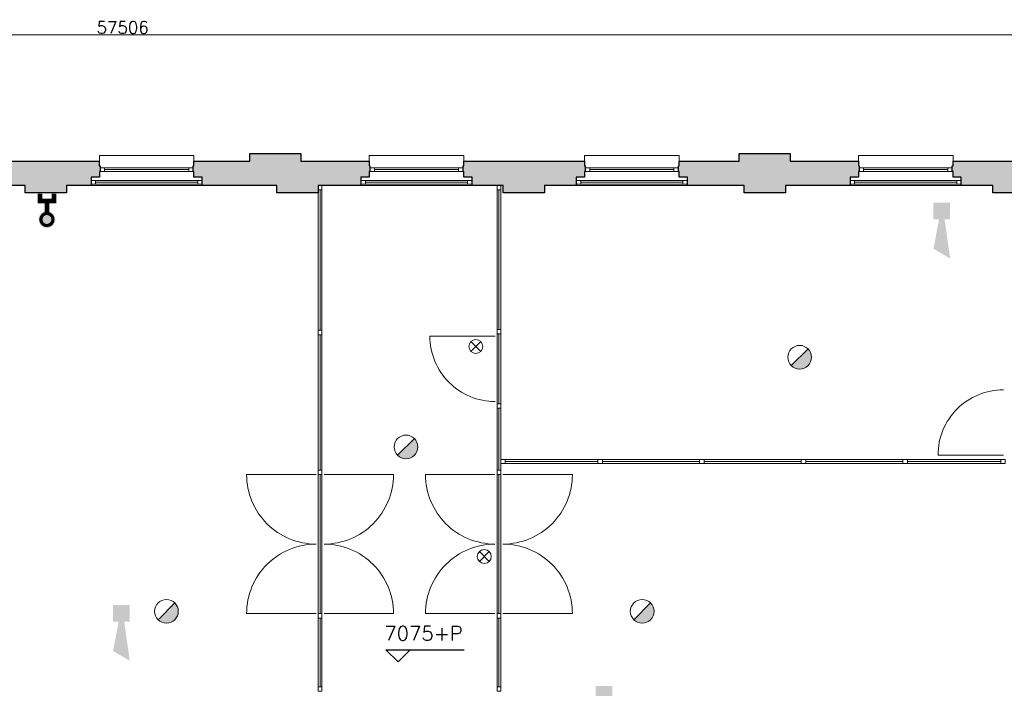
# Model space of a CAD drawing. Header units: millimetres. Extents: x -13022 to 1371524, y -38729 to 632593.
# Tile 210 of 256: x 1025377 to 1038483, y -8422 to 480. Entities that reach past the tile are written whole.
import ezdxf

# ---------------------------------------------------------------- set-up
doc = ezdxf.new("R2010")
doc.units = ezdxf.units.MM
doc.header["$LTSCALE"] = 35
doc.linetypes.add('DASHED', pattern=[200, 100, -100])
for name, color, linetype, lineweight in [('Al65----_beveiliging-inst', 92, 'Continuous', 9), ('B6 TEKST', 7, 'Continuous', 25), ('B95 tekst', 7, 'Continuous', 25), ('brandveiligheid voorzieningen', 10, 'Continuous', 9)]:
    doc.layers.add(name, color=color, linetype=linetype, lineweight=lineweight)
for name, color, linetype in [('LAYER102', 1, 'Continuous'), ('LAYER111', 7, 'Continuous'), ('LAYER22', 7, 'Continuous'), ('LAYER28', 7, 'Continuous'), ('LAYER30', 7, 'Continuous'), ('LAYER31', 7, 'Continuous')]:
    doc.layers.add(name, color=color, linetype=linetype)
doc.styles.add('SIMPLEX', font='SIMPLEX.SHX', dxfattribs={"width": 0.75})
doc.styles.get("Standard").update_dxf_attribs({"font": 'simplex.shx'})
doc.dimstyles.new('~R----C~', dxfattribs={"dimtxt": 162, "dimasz": 180, "dimexe": 0.18, "dimexo": 0.0625, "dimgap": 16.2, "dimtad": 1, "dimdec": 0, "dimzin": 0, "dimdsep": 46, "dimtxsty": 'Standard', "dimcen": 0.09, "dimse1": 1, "dimse2": 1, "dimclrd": 7, "dimadec": 0, "dimazin": 0, "dimtfac": 1, "dimtdec": 4, "dimtmove": 0, "dimatfit": 3, "dimfxl": 1, "dimtolj": 1, "dimtzin": 0, "dimlwd": 13, "dimarcsym": 0})

# ---------------------------------------------------------------- blocks, each defined once
blk = doc.blocks.new('*D213')
at = {"layer": 'Defpoints', "color": 0, "linetype": 'Continuous', "transparency": 16777216}
for p in [(1055501, 279), (997995, -1302), (1055501, -1302)]:
    blk.add_point(p, dxfattribs=at)
at = {"layer": 'LAYER102', "color": 7, "linetype": 'Continuous', "lineweight": 13, "transparency": 16777216}
blk.add_line((998175, 279), (1055321, 279), dxfattribs=at)
at = {"layer": 'LAYER102', "color": 7, "linetype": 'Continuous', "transparency": 16777216}
for points in [[(998175, 309), (998175, 249), (997995, 279)], [(1055321, 309), (1055321, 249), (1055501, 279)]]:
    blk.add_solid(points, dxfattribs=at)
at = {"layer": 'LAYER102', "color": 0, "linetype": 'Continuous', "transparency": 16777216, "insert": (1026748, 376), "char_height": 162, "attachment_point": 5}
blk.add_mtext('\\A1;57506', dxfattribs=at)
blk = doc.blocks.new('Droge blusleiding')
at = {"layer": 'Al65----_beveiliging-inst', "true_color": 0xffffff}
h = blk.add_hatch(color=7, dxfattribs=at)
edge = h.paths.add_edge_path()
edge.add_arc((0, 0), 1.87, 180, 360)
edge.add_arc((0, 0), 1.87, 0, 180)
at = {"layer": 'Al65----_beveiliging-inst', "color": 10, "const_width": 0.7}
blk.add_lwpolyline([(-1.33, 0, 1), (1.33, 0, 1)], format="xyb", close=True, dxfattribs=at)
at = {"layer": 'Al65----_beveiliging-inst', "color": 7, "true_color": 0xffffff, "const_width": 1, "elevation": 1}
for points in [[(1.33, 0), (4.11, 0)], [(5.71, 1.55), (4.11, 1.55), (4.11, -1.57), (5.71, -1.57)]]:
    blk.add_lwpolyline(points, dxfattribs=at)
at = {"layer": 'Al65----_beveiliging-inst', "color": 10, "linetype": 'Continuous', "const_width": 0.7, "elevation": 1}
for points in [[(1.33, 0), (4.11, 0)], [(5.71, 1.55), (4.11, 1.55), (4.11, -1.57), (5.71, -1.57)]]:
    blk.add_lwpolyline(points, dxfattribs=at)
blk = doc.blocks.new('Brandmelder')
at = {"layer": 'brandveiligheid voorzieningen'}
blk.add_hatch(color=256, dxfattribs=at).paths.add_polyline_path([(76.62, -89.8, 0.198912), (75.85, -87.94), (72.13, -91.66, 0.668179)])
blk.add_line((72.13, -91.66), (75.85, -87.94), dxfattribs=at)
blk.add_circle((73.99, -89.8), 2.63, dxfattribs=at)
blk = doc.blocks.new('Signaalgever (akoestisch)')
at = {"layer": 'Al65----_beveiliging-inst', "color": 10, "linetype": 'Continuous'}
for points in [[(3.71, 0), (3.71, 3.71), (0, 0), (0, 3.71)], [(10.23, 0), (12.38, 3.71), (3.71, 1.24), (3.71, 2.48)]]:
    blk.add_solid(points, dxfattribs=at)
blk = doc.blocks.new('Nevenindicator')
at = {"layer": 'Al65----_beveiliging-inst', "color": 92, "ltscale": 0.7}
for p, q in [((159.19, -81.94), (161.37, -79.75)), ((159.19, -79.75), (161.37, -81.94))]:
    blk.add_line(p, q, dxfattribs=at)
blk.add_circle((160.28, -80.84), 1.55, dxfattribs=at)

msp = doc.modelspace()

# ---------------------------------------------------------------- hatches: boundary and pattern name
at = {"layer": 'LAYER111', "linetype": 'Continuous', "lineweight": 5}
for points in [[(1030029.352, -1401.679), (1030029.446, -1466.687), (1030039.446, -1466.687), (1030039.321, -1541.695), (1030029.446, -1541.679), (1030029.446, -1616.679), (1029919.383, -1616.679), (1029919.383, -1726.672), (1029350.321, -1726.664), (1029350.321, -1826.672), (1028800.321, -1826.672), (1028800.321, -1726.664), (1027807.321, -1726.672), (1027807.321, -1616.679), (1027697.321, -1616.679), (1027697.321, -1541.679), (1027687.383, -1541.672), (1027687.321, -1466.687), (1027697.383, -1466.687), (1027697.227, -1401.679), (1028439.383, -1401.679), (1028439.383, -1301.679), (1029119.383, -1301.679), (1029119.383, -1401.679)], [(1036540.352, -1401.679), (1036540.446, -1466.687), (1036550.446, -1466.687), (1036550.321, -1541.695), (1036540.446, -1541.679), (1036540.446, -1616.679), (1036430.383, -1616.679), (1036430.383, -1726.672), (1035569.383, -1726.664), (1035569.383, -1826.672), (1035019.383, -1826.672), (1035019.383, -1726.664), (1034264.321, -1726.672), (1034264.321, -1616.679), (1034154.321, -1616.679), (1034154.321, -1541.679), (1034144.383, -1541.672), (1034144.321, -1466.687), (1034154.383, -1466.687), (1034154.227, -1401.679), (1034954.383, -1401.679), (1034954.383, -1301.679), (1035634.383, -1301.679), (1035634.383, -1401.679)], [(1026437.321, -1401.687), (1026437.321, -1466.687), (1026447.321, -1466.687), (1026447.321, -1541.672), (1026437.383, -1541.679), (1026437.383, -1616.679), (1026327.383, -1616.679), (1026327.383, -1726.672), (1025999.383, -1726.672), (1025999.383, -1826.679), (1025449.383, -1826.679), (1025449.383, -1726.672), (1025074.321, -1726.672), (1025074.321, -1616.679), (1024964.321, -1616.679), (1024964.321, -1541.679), (1024954.321, -1541.672), (1024954.321, -1466.687), (1024964.321, -1466.687), (1024964.321, -1401.672)], [(1032894.321, -1401.687), (1032894.321, -1466.687), (1032904.321, -1466.687), (1032904.321, -1541.672), (1032894.383, -1541.679), (1032894.383, -1616.679), (1032784.383, -1616.679), (1032784.383, -1726.672), (1032364.383, -1726.672), (1032364.383, -1826.679), (1031814.383, -1826.679), (1031814.383, -1726.672), (1031399.383, -1726.672), (1031399.383, -1616.679), (1031289.383, -1616.679), (1031289.383, -1541.679), (1031279.383, -1541.672), (1031279.383, -1466.687), (1031289.383, -1466.687), (1031289.383, -1401.672)], [(1039405.321, -1401.687), (1039405.321, -1466.687), (1039415.321, -1466.687), (1039415.321, -1541.672), (1039405.383, -1541.679), (1039405.383, -1616.679), (1039295.383, -1616.679), (1039295.383, -1726.672), (1038879.383, -1726.672), (1038879.383, -1826.679), (1038329.383, -1826.679), (1038329.383, -1726.672), (1037910.383, -1726.672), (1037910.383, -1616.679), (1037800.383, -1616.679), (1037800.383, -1541.679), (1037790.383, -1541.672), (1037790.383, -1466.687), (1037800.383, -1466.687), (1037800.383, -1401.672)]]:
    msp.add_hatch(color=254, dxfattribs=at).paths.add_polyline_path(points, flags=0)

# ---------------------------------------------------------------- linework, layer by layer
at = {"layer": 'B95 tekst'}
for p, q in [((1030252.914, -7907.871), (1031294.798, -7907.871)), ((1030252.914, -7907.871), (1030412.916, -8067.873)), ((1030572.917, -7907.871), (1030412.916, -8067.873))]:
    msp.add_line(p, q, dxfattribs=at)
at = {"layer": 'LAYER22', "color": 7, "linetype": 'Continuous', "lineweight": 18}
for points in [[(1026437.446, -1401.672), (1026437.446, -1326.672), (1027697.383, -1326.672), (1027697.383, -1401.672)], [(1030029.383, -1401.672), (1030029.383, -1326.672), (1031289.383, -1326.672), (1031289.383, -1401.672)], [(1032894.383, -1401.672), (1032894.383, -1326.672), (1034154.383, -1326.672), (1034154.383, -1401.672)], [(1036540.383, -1401.672), (1036540.383, -1326.672), (1037800.383, -1326.672), (1037800.383, -1401.672)], [(1026327.383, -1726.672), (1027807.321, -1726.672)], [(1029919.383, -1726.672), (1031399.383, -1726.672)], [(1032784.383, -1726.672), (1034264.321, -1726.672)], [(1036430.383, -1726.672), (1037910.383, -1726.672)]]:
    msp.add_lwpolyline(points, dxfattribs=at)
at = {"layer": 'LAYER22', "color": 7, "linetype": 'DASHED', "lineweight": 18}
for points in [[(1026437.446, -1401.672), (1026437.446, -1326.672), (1027697.383, -1326.672), (1027697.383, -1401.672)], [(1030029.383, -1401.672), (1030029.383, -1326.672), (1031289.383, -1326.672), (1031289.383, -1401.672)], [(1032894.383, -1401.672), (1032894.383, -1326.672), (1034154.383, -1326.672), (1034154.383, -1401.672)], [(1036540.383, -1401.672), (1036540.383, -1326.672), (1037800.383, -1326.672), (1037800.383, -1401.672)], [(1026327.383, -1726.672), (1027807.321, -1726.672)], [(1029919.383, -1726.672), (1031399.383, -1726.672)], [(1032784.383, -1726.672), (1034264.321, -1726.672)], [(1036430.383, -1726.672), (1037910.383, -1726.672)]]:
    msp.add_lwpolyline(points, dxfattribs=at)
at = {"layer": 'LAYER28', "color": 7, "linetype": 'Continuous', "lineweight": 25}
for points in [[(1030029.352, -1401.679), (1030029.446, -1466.687), (1030039.446, -1466.687), (1030039.321, -1541.695), (1030029.446, -1541.679), (1030029.446, -1616.679), (1029919.383, -1616.679), (1029919.383, -1726.672), (1029350.321, -1726.664), (1029350.321, -1826.672), (1028800.321, -1826.672), (1028800.321, -1726.664), (1027807.321, -1726.672), (1027807.321, -1616.679), (1027697.321, -1616.679), (1027697.321, -1541.679), (1027687.383, -1541.672), (1027687.321, -1466.687), (1027697.383, -1466.687), (1027697.227, -1401.679), (1028439.383, -1401.679), (1028439.383, -1301.679), (1029119.383, -1301.679), (1029119.383, -1401.679)], [(1036540.352, -1401.679), (1036540.446, -1466.687), (1036550.446, -1466.687), (1036550.321, -1541.695), (1036540.446, -1541.679), (1036540.446, -1616.679), (1036430.383, -1616.679), (1036430.383, -1726.672), (1035569.383, -1726.664), (1035569.383, -1826.672), (1035019.383, -1826.672), (1035019.383, -1726.664), (1034264.321, -1726.672), (1034264.321, -1616.679), (1034154.321, -1616.679), (1034154.321, -1541.679), (1034144.383, -1541.672), (1034144.321, -1466.687), (1034154.383, -1466.687), (1034154.227, -1401.679), (1034954.383, -1401.679), (1034954.383, -1301.679), (1035634.383, -1301.679), (1035634.383, -1401.679)], [(1026437.321, -1401.687), (1026437.321, -1466.687), (1026447.321, -1466.687), (1026447.321, -1541.672), (1026437.383, -1541.679), (1026437.383, -1616.679), (1026327.383, -1616.679), (1026327.383, -1726.672), (1025999.383, -1726.672), (1025999.383, -1826.679), (1025449.383, -1826.679), (1025449.383, -1726.672), (1025074.321, -1726.672), (1025074.321, -1616.679), (1024964.321, -1616.679), (1024964.321, -1541.679), (1024954.321, -1541.672), (1024954.321, -1466.687), (1024964.321, -1466.687), (1024964.321, -1401.672)], [(1032894.321, -1401.687), (1032894.321, -1466.687), (1032904.321, -1466.687), (1032904.321, -1541.672), (1032894.383, -1541.679), (1032894.383, -1616.679), (1032784.383, -1616.679), (1032784.383, -1726.672), (1032364.383, -1726.672), (1032364.383, -1826.679), (1031814.383, -1826.679), (1031814.383, -1726.672), (1031399.383, -1726.672), (1031399.383, -1616.679), (1031289.383, -1616.679), (1031289.383, -1541.679), (1031279.383, -1541.672), (1031279.383, -1466.687), (1031289.383, -1466.687), (1031289.383, -1401.672)], [(1039405.321, -1401.687), (1039405.321, -1466.687), (1039415.321, -1466.687), (1039415.321, -1541.672), (1039405.383, -1541.679), (1039405.383, -1616.679), (1039295.383, -1616.679), (1039295.383, -1726.672), (1038879.383, -1726.672), (1038879.383, -1826.679), (1038329.383, -1826.679), (1038329.383, -1726.672), (1037910.383, -1726.672), (1037910.383, -1616.679), (1037800.383, -1616.679), (1037800.383, -1541.679), (1037790.383, -1541.672), (1037790.383, -1466.687), (1037800.383, -1466.687), (1037800.383, -1401.672)]]:
    msp.add_lwpolyline(points, close=True, dxfattribs=at)
at = {"layer": 'LAYER30', "color": 7, "linetype": 'Continuous', "lineweight": 18}
for points in [[(1026447.446, -1491.672), (1026507.446, -1491.672), (1026507.446, -1541.672), (1026447.446, -1541.672)], [(1027627.446, -1491.672), (1027687.446, -1491.672), (1027687.446, -1541.672), (1027627.446, -1541.672)], [(1030039.383, -1491.672), (1030099.383, -1491.672), (1030099.383, -1541.672), (1030039.383, -1541.672)], [(1031219.383, -1491.672), (1031279.383, -1491.672), (1031279.383, -1541.672), (1031219.383, -1541.672)], [(1032904.383, -1491.672), (1032964.383, -1491.672), (1032964.383, -1541.672), (1032904.383, -1541.672)], [(1034084.383, -1491.672), (1034144.383, -1491.672), (1034144.383, -1541.672), (1034084.383, -1541.672)], [(1036550.383, -1491.672), (1036610.383, -1491.672), (1036610.383, -1541.672), (1036550.383, -1541.672)], [(1037730.383, -1491.672), (1037790.383, -1491.672), (1037790.383, -1541.672), (1037730.383, -1541.672)], [(1026387.477, -1709.867), (1026327.477, -1709.867), (1026327.477, -1659.867), (1026387.477, -1659.867)], [(1027807.446, -1709.867), (1027747.446, -1709.867), (1027747.446, -1659.867), (1027807.446, -1659.867)], [(1029979.414, -1709.867), (1029919.414, -1709.867), (1029919.414, -1659.867), (1029979.414, -1659.867)], [(1031399.383, -1709.867), (1031339.383, -1709.867), (1031339.383, -1659.867), (1031399.383, -1659.867)], [(1032844.414, -1709.867), (1032784.414, -1709.867), (1032784.414, -1659.867), (1032844.414, -1659.867)], [(1034264.383, -1709.867), (1034204.383, -1709.867), (1034204.383, -1659.867), (1034264.383, -1659.867)], [(1036490.414, -1709.867), (1036430.414, -1709.867), (1036430.414, -1659.867), (1036490.414, -1659.867)], [(1037910.383, -1709.867), (1037850.383, -1709.867), (1037850.383, -1659.867), (1037910.383, -1659.867)], [(1029350.383, -1786.672), (1029350.383, -1726.672), (1029400.383, -1726.672), (1029400.383, -1786.672)], [(1031731.383, -1786.672), (1031731.383, -1726.672), (1031781.383, -1726.672), (1031781.383, -1786.672)], [(1029350.383, -3714.179), (1029350.383, -3654.179), (1029400.383, -3654.179), (1029400.383, -3714.179)], [(1029350.383, -3714.179), (1029350.383, -3654.179), (1029400.383, -3654.179), (1029400.383, -3714.179)], [(1031731.383, -3704.179), (1031731.383, -3644.179), (1031781.383, -3644.179), (1031781.383, -3704.179)], [(1031731.383, -3704.179), (1031731.383, -3644.179), (1031781.383, -3644.179), (1031781.383, -3704.179)], [(1031731.383, -4694.179), (1031731.383, -4634.179), (1031781.383, -4634.179), (1031781.383, -4694.179)], [(1031731.383, -4694.179), (1031731.383, -4634.179), (1031781.383, -4634.179), (1031781.383, -4694.179)], [(1031781.383, -5376.672), (1031841.383, -5376.672), (1031841.383, -5426.672), (1031781.383, -5426.672)], [(1033074.133, -5376.672), (1033134.133, -5376.672), (1033134.133, -5426.672), (1033074.133, -5426.672)], [(1033074.133, -5376.672), (1033134.133, -5376.672), (1033134.133, -5426.672), (1033074.133, -5426.672)], [(1034426.946, -5376.672), (1034486.946, -5376.672), (1034486.946, -5426.672), (1034426.946, -5426.672)], [(1034426.946, -5376.672), (1034486.946, -5376.672), (1034486.946, -5426.672), (1034426.946, -5426.672)], [(1035779.758, -5376.672), (1035839.758, -5376.672), (1035839.758, -5426.672), (1035779.758, -5426.672)], [(1035779.758, -5376.672), (1035839.758, -5376.672), (1035839.758, -5426.672), (1035779.758, -5426.672)], [(1037132.571, -5376.672), (1037192.571, -5376.672), (1037192.571, -5426.672), (1037132.571, -5426.672)], [(1037132.571, -5376.672), (1037192.571, -5376.672), (1037192.571, -5426.672), (1037132.571, -5426.672)], [(1038435.383, -5376.672), (1038495.383, -5376.672), (1038495.383, -5426.672), (1038435.383, -5426.672)], [(1029350.383, -5576.672), (1029350.383, -5516.672), (1029400.383, -5516.672), (1029400.383, -5576.672)], [(1029350.383, -5576.672), (1029350.383, -5516.672), (1029400.383, -5516.672), (1029400.383, -5576.672)], [(1031731.383, -5576.672), (1031731.383, -5516.672), (1031781.383, -5516.672), (1031781.383, -5576.672)], [(1031731.383, -5576.672), (1031731.383, -5516.672), (1031781.383, -5516.672), (1031781.383, -5576.672)], [(1029350.383, -7486.672), (1029350.383, -7426.672), (1029400.383, -7426.672), (1029400.383, -7486.672)], [(1029400.383, -7426.672), (1029400.383, -7486.672), (1029350.383, -7486.672), (1029350.383, -7426.672)], [(1031731.383, -7486.672), (1031731.383, -7426.672), (1031781.383, -7426.672), (1031781.383, -7486.672)], [(1031781.383, -7426.672), (1031781.383, -7486.672), (1031731.383, -7486.672), (1031731.383, -7426.672)], [(1029400.383, -8401.687), (1029400.383, -8461.687), (1029350.383, -8461.687), (1029350.383, -8401.687)], [(1031781.383, -8401.679), (1031781.383, -8461.679), (1031731.383, -8461.679), (1031731.383, -8401.679)]]:
    msp.add_lwpolyline(points, close=True, dxfattribs=at)
for points in [[(1026507.446, -1491.672), (1027627.446, -1491.672)], [(1026507.446, -1516.672), (1027627.446, -1516.672)], [(1026507.446, -1541.672), (1027627.446, -1541.672)], [(1030099.383, -1491.672), (1031219.383, -1491.672)], [(1030099.383, -1516.672), (1031219.383, -1516.672)], [(1030099.383, -1541.672), (1031219.383, -1541.672)], [(1032964.383, -1491.672), (1034084.383, -1491.672)], [(1032964.383, -1516.672), (1034084.383, -1516.672)], [(1032964.383, -1541.672), (1034084.383, -1541.672)], [(1036610.383, -1491.672), (1037730.383, -1491.672)], [(1036610.383, -1516.672), (1037730.383, -1516.672)], [(1036610.383, -1541.672), (1037730.383, -1541.672)], [(1027747.446, -1659.867), (1026387.477, -1659.867)], [(1027747.446, -1684.867), (1026387.477, -1684.867)], [(1031339.383, -1659.867), (1029979.414, -1659.867)], [(1031339.383, -1684.867), (1029979.414, -1684.867)], [(1034204.383, -1659.867), (1032844.414, -1659.867)], [(1034204.383, -1684.867), (1032844.414, -1684.867)], [(1037850.383, -1659.867), (1036490.414, -1659.867)], [(1037850.383, -1684.867), (1036490.414, -1684.867)], [(1027747.446, -1709.867), (1026387.477, -1709.867)], [(1029350.383, -3654.179), (1029350.383, -1786.672)], [(1029375.383, -3654.179), (1029375.383, -1786.672)], [(1029400.383, -3654.179), (1029400.383, -1786.672)], [(1031339.383, -1709.867), (1029979.414, -1709.867)], [(1031731.383, -3644.179), (1031731.383, -1786.672)], [(1031756.383, -3644.179), (1031756.383, -1786.672)], [(1031781.383, -3644.179), (1031781.383, -1786.672)], [(1034204.383, -1709.867), (1032844.414, -1709.867)], [(1037850.383, -1709.867), (1036490.414, -1709.867)], [(1029350.383, -5516.672), (1029350.383, -3714.179)], [(1029375.383, -5516.672), (1029375.383, -3714.179)], [(1029400.383, -5516.672), (1029400.383, -3714.179)], [(1031731.383, -4634.179), (1031731.383, -3704.179)], [(1031756.383, -4634.179), (1031756.383, -3704.179)], [(1031781.383, -4634.179), (1031781.383, -3704.179)], [(1031731.383, -5516.672), (1031731.383, -4694.179)], [(1031756.383, -5516.672), (1031756.383, -4694.179)], [(1031781.383, -5516.672), (1031781.383, -4694.179)], [(1031841.383, -5376.672), (1033074.133, -5376.672)], [(1031841.383, -5401.672), (1033074.133, -5401.672)], [(1031841.383, -5426.672), (1033074.133, -5426.672)], [(1033134.133, -5376.672), (1034426.946, -5376.672)], [(1033134.133, -5401.672), (1034426.946, -5401.672)], [(1033134.133, -5426.672), (1034426.946, -5426.672)], [(1034486.946, -5376.672), (1035779.758, -5376.672)], [(1034486.946, -5401.672), (1035779.758, -5401.672)], [(1034486.946, -5426.672), (1035779.758, -5426.672)], [(1035839.758, -5376.672), (1037132.571, -5376.672)], [(1035839.758, -5401.672), (1037132.571, -5401.672)], [(1035839.758, -5426.672), (1037132.571, -5426.672)], [(1037192.571, -5376.672), (1038435.383, -5376.672)], [(1037192.571, -5401.672), (1038435.383, -5401.672)], [(1037192.571, -5426.672), (1038435.383, -5426.672)], [(1029350.383, -7426.672), (1029350.383, -5576.672)], [(1029375.383, -7426.672), (1029375.383, -5576.672)], [(1029400.383, -7426.672), (1029400.383, -5576.672)], [(1031731.383, -7426.672), (1031731.383, -5576.672)], [(1031756.383, -7426.672), (1031756.383, -5576.672)], [(1031781.383, -7426.672), (1031781.383, -5576.672)], [(1029350.383, -7486.672), (1029350.383, -8401.687)], [(1029375.383, -7486.672), (1029375.383, -8401.687)], [(1029400.383, -7486.672), (1029400.383, -8401.687)], [(1031731.383, -7486.672), (1031731.383, -8401.679)], [(1031756.383, -7486.672), (1031756.383, -8401.679)], [(1031781.383, -7486.672), (1031781.383, -8401.679)]]:
    msp.add_lwpolyline(points, dxfattribs=at)
at = {"layer": 'LAYER31', "color": 7, "linetype": 'Continuous', "lineweight": 18}
for points in [[(1031706.789, -3734.179), (1030836.821, -3734.179, 0.41421361), (1031706.789, -4604.14)], [(1038470.758, -5316.679), (1037600.789, -5316.679, -0.41421361), (1038470.758, -4446.719)], [(1029322.664, -5576.672), (1028397.727, -5576.672, 0.41421361), (1029322.664, -6501.586)], [(1029428.102, -5576.672), (1030353.008, -5576.672, -0.41421361), (1029428.102, -6501.586)], [(1031703.664, -5576.672), (1030778.727, -5576.672, 0.41421361), (1031703.664, -6501.586)], [(1031809.102, -5576.672), (1032734.008, -5576.672, -0.41421361), (1031809.102, -6501.586)], [(1029322.664, -7426.672), (1028397.727, -7426.672, -0.41421361), (1029322.664, -6501.758)], [(1029428.102, -7426.672), (1030353.008, -7426.672, 0.41421361), (1029428.102, -6501.758)], [(1031703.664, -7426.672), (1030778.727, -7426.672, -0.41421361), (1031703.664, -6501.758)], [(1031809.102, -7426.672), (1032734.008, -7426.672, 0.41421361), (1031809.102, -6501.758)]]:
    msp.add_lwpolyline(points, format="xyb", dxfattribs=at)

# ---------------------------------------------------------------- block references
at = {"ltscale": 0.1, "xscale": 60, "yscale": 60, "zscale": 60, "rotation": 270}
for p in [(1037539.681, -1956.788), (1026620.012, -7311.606), (1033043.982, -8390.177)]:
    msp.add_blockref('Signaalgever (akoestisch)', p, dxfattribs=at)
at = {"layer": 'Al65----_beveiliging-inst', "xscale": 60, "yscale": 60, "zscale": 60, "rotation": 90}
msp.add_blockref('Droge blusleiding', (1025739.807, -2180.078), dxfattribs=at)
at = {"layer": 'Al65----_beveiliging-inst', "xscale": 60, "yscale": 60, "zscale": 60}
for name, p in [('Nevenindicator', (1021832.546, 979.029)), ('Brandmelder', (1031319.656, 1373.587)), ('Brandmelder', (1026079.803, 179.967)), ('Nevenindicator', (1021944.697, -1817.086)), ('Brandmelder', (1022891.392, -2008.575)), ('Brandmelder', (1029223.455, -2008.575))]:
    msp.add_blockref(name, p, dxfattribs=at)

# ---------------------------------------------------------------- texts
at = {"layer": 'B6 TEKST', "style": 'SIMPLEX'}
msp.add_text('7075+P', height=192, dxfattribs=at).set_placement((1030230.234, -7786.888))
at = {"layer": 'LAYER102', "color": 7, "linetype": 'Continuous', "lineweight": 0, "char_height": 162, "attachment_point": 7, "line_spacing_factor": 1.333333}
for s, insert in [('\\pi-1751.3;{\\fArial|b1|i0|c0|p34;\\H1.2346x;opslag + luchtbehandeling\\P\\pi-2018.9;geheel voorzien van watermist\\P\\pi-1560.9;\\fArial|b0|i0|c0|p34;\\H0.81x;o.g. functie + technische ruimte\\P\\pi-461.09;375,0 m2}', (1280881.667, -7112.351)), ('\\pi-742.15;{\\fArial|b0|i0|c0|p34;verkeersruimte\\P\\pi-390.58;14,9 m2}', (1157877.336, -6768.932))]:
    msp.add_mtext(s, dxfattribs=dict(at, insert=insert))

# ---------------------------------------------------------------- dimensions: what is measured, and where the dimension line sits
at = {"layer": 'LAYER102', "color": 7, "linetype": 'Continuous'}
dim = msp.add_linear_dim(base=(1055501.383, 278.672), p1=(997995.383, -1301.672), p2=(1055501.383, -1301.672), dimstyle='~R----C~', dxfattribs=at)
dim.commit()
dim.dimension.update_dxf_attribs({"geometry": '*D213', "text_midpoint": (1026748.383, 375.872)})

doc.saveas('drawing.dxf')
